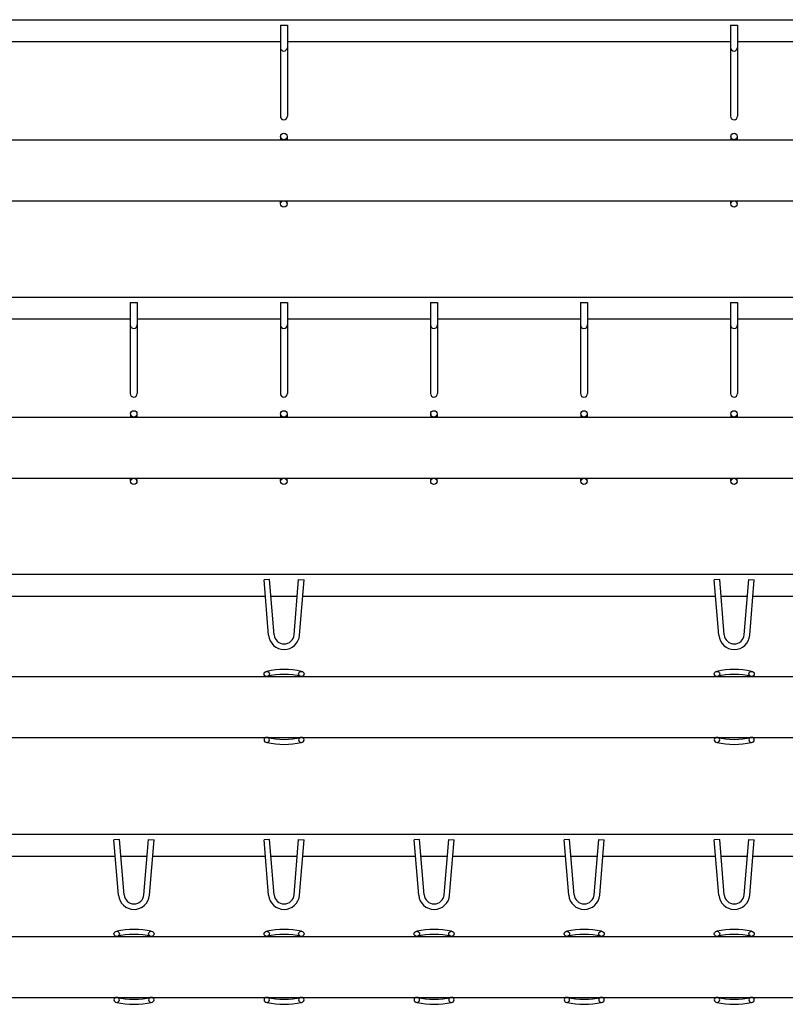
# Model space of a CAD drawing. Header units: millimetres. Extents: x 1091 to 4187, y 987 to 2028.
# Tile 3 of 4: x 1898 to 2663, y 987 to 1972. Entities that reach past the tile are written whole.
import ezdxf

# ---------------------------------------------------------------- set-up
doc = ezdxf.new("R2010")
doc.units = ezdxf.units.MM
doc.layers.add('HALFEN', color=2, linetype='CONTINUOUS')

msp = doc.modelspace()

# ---------------------------------------------------------------- linework, layer by layer
at = {"layer": 'HALFEN'}
for p, q in [((1186.93, 1971.5), (4186.93, 1971.5)), ((2158.43, 1966.05), (2158.43, 1875)), ((2158.43, 1966.05), (2165.43, 1966.05)), ((2165.43, 1966.05), (2165.43, 1875)), ((2608.43, 1966.05), (2608.43, 1875)), ((2608.43, 1966.05), (2615.43, 1966.05)), ((2615.43, 1966.05), (2615.43, 1875)), ((2158.43, 1949.5), (1715.43, 1949.5)), ((2608.43, 1949.5), (2165.43, 1949.5)), ((2758.43, 1949.5), (2615.43, 1949.5)), ((1187.16, 1851.5), (4187.16, 1851.5)), ((2158.74, 1854.69), (2158.74, 1851.5)), ((2165.11, 1854.69), (2165.11, 1851.5)), ((2608.74, 1854.69), (2608.74, 1851.5)), ((2615.11, 1854.69), (2615.11, 1851.5)), ((1187.16, 1790.5), (4187.16, 1790.5)), ((2158.74, 1787.32), (2158.74, 1790.5)), ((2165.11, 1787.32), (2165.11, 1790.5)), ((2608.74, 1787.32), (2608.74, 1790.5)), ((2615.11, 1787.32), (2615.11, 1790.5)), ((1186.93, 1694.13), (4186.93, 1694.13)), ((2008.43, 1688.68), (2008.43, 1597.63)), ((2008.43, 1688.68), (2015.43, 1688.68)), ((2015.43, 1688.68), (2015.43, 1597.63)), ((2158.43, 1688.68), (2158.43, 1597.63)), ((2158.43, 1688.68), (2165.43, 1688.68)), ((2165.43, 1688.68), (2165.43, 1597.63)), ((2308.43, 1688.68), (2308.43, 1597.63)), ((2308.43, 1688.68), (2315.43, 1688.68)), ((2315.43, 1688.68), (2315.43, 1597.63)), ((2458.43, 1688.68), (2458.43, 1597.63)), ((2458.43, 1688.68), (2465.43, 1688.68)), ((2465.43, 1688.68), (2465.43, 1597.63)), ((2608.43, 1688.68), (2608.43, 1597.63)), ((2608.43, 1688.68), (2615.43, 1688.68)), ((2615.43, 1688.68), (2615.43, 1597.63)), ((2008.43, 1672.13), (1865.43, 1672.13)), ((2158.43, 1672.13), (2015.43, 1672.13)), ((2308.43, 1672.13), (2165.43, 1672.13)), ((2458.43, 1672.13), (2315.43, 1672.13)), ((2608.43, 1672.13), (2465.43, 1672.13)), ((2758.43, 1672.13), (2615.43, 1672.13)), ((2008.74, 1577.32), (2008.74, 1574.13)), ((2015.11, 1577.32), (2015.11, 1574.13)), ((2158.74, 1577.32), (2158.74, 1574.13)), ((2165.11, 1577.32), (2165.11, 1574.13)), ((2308.74, 1577.32), (2308.74, 1574.13)), ((2315.11, 1577.32), (2315.11, 1574.13)), ((2458.74, 1577.32), (2458.74, 1574.13)), ((2465.11, 1577.32), (2465.11, 1574.13)), ((2608.74, 1577.32), (2608.74, 1574.13)), ((2615.11, 1577.32), (2615.11, 1574.13)), ((1187.16, 1574.13), (4187.16, 1574.13)), ((1187.16, 1513.13), (4187.16, 1513.13)), ((2008.74, 1509.94), (2008.74, 1513.13)), ((2015.11, 1509.94), (2015.11, 1513.13)), ((2158.74, 1509.94), (2158.74, 1513.13)), ((2165.11, 1509.94), (2165.11, 1513.13)), ((2308.74, 1509.94), (2308.74, 1513.13)), ((2315.11, 1509.94), (2315.11, 1513.13)), ((2458.74, 1509.94), (2458.74, 1513.13)), ((2465.11, 1509.94), (2465.11, 1513.13)), ((2608.74, 1509.94), (2608.74, 1513.13)), ((2615.11, 1509.94), (2615.11, 1513.13)), ((4187.16, 1416.76), (1187.16, 1416.76)), ((2147.61, 1411.76), (2142.13, 1411.3)), ((2146.72, 1355.98), (2142.13, 1411.3)), ((2152.2, 1356.43), (2147.61, 1411.76)), ((2172.13, 1356.43), (2176.71, 1411.76)), ((2176.71, 1411.76), (2182.19, 1411.3)), ((2177.61, 1355.98), (2182.19, 1411.3)), ((2597.61, 1411.76), (2592.13, 1411.3)), ((2596.72, 1355.98), (2592.13, 1411.3)), ((2602.2, 1356.43), (2597.61, 1411.76)), ((2622.13, 1356.43), (2626.71, 1411.76)), ((2626.71, 1411.76), (2632.19, 1411.3)), ((2627.61, 1355.98), (2632.19, 1411.3)), ((2143.5, 1394.76), (1730.82, 1394.76)), ((2175.3, 1394.76), (2149.02, 1394.76)), ((2593.5, 1394.76), (2180.82, 1394.76)), ((2625.3, 1394.76), (2599.02, 1394.76)), ((2743.5, 1394.76), (2630.82, 1394.76)), ((1187.16, 1314.8), (4187.16, 1314.8)), ((1187.16, 1253.8), (4187.16, 1253.8)), ((4187.16, 1156.84), (1187.16, 1156.84)), ((1997.61, 1151.84), (1992.13, 1151.39)), ((1996.72, 1096.06), (1992.13, 1151.39)), ((2002.2, 1096.52), (1997.61, 1151.84)), ((2022.13, 1096.52), (2026.71, 1151.84)), ((2026.71, 1151.84), (2032.19, 1151.39)), ((2027.61, 1096.06), (2032.19, 1151.39)), ((2147.61, 1151.84), (2142.13, 1151.39)), ((2146.72, 1096.06), (2142.13, 1151.39)), ((2152.2, 1096.52), (2147.61, 1151.84)), ((2172.13, 1096.52), (2176.71, 1151.84)), ((2176.71, 1151.84), (2182.19, 1151.39)), ((2177.61, 1096.06), (2182.19, 1151.39)), ((2297.61, 1151.84), (2292.13, 1151.39)), ((2296.72, 1096.06), (2292.13, 1151.39)), ((2302.2, 1096.52), (2297.61, 1151.84)), ((2322.13, 1096.52), (2326.71, 1151.84)), ((2326.71, 1151.84), (2332.19, 1151.39)), ((2327.61, 1096.06), (2332.19, 1151.39)), ((2447.61, 1151.84), (2442.13, 1151.39)), ((2446.72, 1096.06), (2442.13, 1151.39)), ((2452.2, 1096.52), (2447.61, 1151.84)), ((2472.13, 1096.52), (2476.71, 1151.84)), ((2476.71, 1151.84), (2482.19, 1151.39)), ((2477.61, 1096.06), (2482.19, 1151.39)), ((2597.61, 1151.84), (2592.13, 1151.39)), ((2596.72, 1096.06), (2592.13, 1151.39)), ((2602.2, 1096.52), (2597.61, 1151.84)), ((2622.13, 1096.52), (2626.71, 1151.84)), ((2626.71, 1151.84), (2632.19, 1151.39)), ((2627.61, 1096.06), (2632.19, 1151.39)), ((1993.5, 1134.84), (1880.82, 1134.84)), ((2025.3, 1134.84), (1999.02, 1134.84)), ((2143.5, 1134.84), (2030.82, 1134.84)), ((2175.3, 1134.84), (2149.02, 1134.84)), ((2293.5, 1134.84), (2180.82, 1134.84)), ((2325.3, 1134.84), (2299.02, 1134.84)), ((2443.5, 1134.84), (2330.82, 1134.84)), ((2475.3, 1134.84), (2449.02, 1134.84)), ((2593.5, 1134.84), (2480.82, 1134.84)), ((2625.3, 1134.84), (2599.02, 1134.84)), ((2743.5, 1134.84), (2630.82, 1134.84)), ((1187.16, 1054.89), (4187.16, 1054.89)), ((1187.16, 993.89), (4187.16, 993.89))]:
    msp.add_line(p, q, dxfattribs=at)
for centre in [(2161.93, 1854.69), (2611.93, 1854.69), (2161.93, 1787.32), (2611.93, 1787.32), (2011.93, 1577.32), (2161.93, 1577.32), (2311.93, 1577.32), (2461.93, 1577.32), (2611.93, 1577.32), (2011.93, 1509.94), (2161.93, 1509.94), (2311.93, 1509.94), (2461.93, 1509.94), (2611.93, 1509.94)]:
    msp.add_circle(centre, 3.19, dxfattribs=at)
for centre, radius, start, end in [((2161.93, 1943.69), 3.5, 180, 0), ((2611.93, 1943.69), 3.5, 180, 0), ((2161.93, 1875), 3.5, 180, 0), ((2611.93, 1875), 3.5, 180, 0), ((2011.93, 1666.31), 3.5, 180, 0), ((2161.93, 1666.31), 3.5, 180, 0), ((2311.93, 1666.31), 3.5, 180, 0), ((2461.93, 1666.31), 3.5, 180, 0), ((2611.93, 1666.31), 3.5, 180, 0), ((2011.93, 1597.63), 3.5, 180, 0), ((2161.93, 1597.63), 3.5, 180, 0), ((2311.93, 1597.63), 3.5, 180, 0), ((2461.93, 1597.63), 3.5, 180, 0), ((2611.93, 1597.63), 3.5, 180, 0), ((2162.16, 1357.26), 15.5, 184.7362, 355.2638), ((2162.16, 1357.26), 10, 184.7362, 355.2638), ((2612.16, 1357.26), 15.5, 184.7362, 355.2638), ((2612.16, 1357.26), 10, 184.7362, 355.2638), ((2162.16, 1243.03), 78.72, 77.31271, 102.68729), ((2612.16, 1243.03), 78.72, 77.31271, 102.68729), ((2162.16, 1238), 78.72, 77.31271, 102.68729), ((2612.16, 1238), 78.72, 77.31271, 102.68729), ((2162.16, 1330.6), 78.72, 257.31271, 282.68729), ((2612.16, 1330.6), 78.72, 257.31271, 282.68729), ((2162.16, 1325.57), 78.72, 257.31271, 282.68729), ((2612.16, 1325.57), 78.72, 257.31271, 282.68729), ((2012.16, 1097.34), 15.5, 184.7362, 355.2638), ((2012.16, 1097.34), 10, 184.7362, 355.2638), ((2162.16, 1097.34), 15.5, 184.7362, 355.2638), ((2162.16, 1097.34), 10, 184.7362, 355.2638), ((2312.16, 1097.34), 15.5, 184.7362, 355.2638), ((2312.16, 1097.34), 10, 184.7362, 355.2638), ((2462.16, 1097.34), 15.5, 184.7362, 355.2638), ((2462.16, 1097.34), 10, 184.7362, 355.2638), ((2612.16, 1097.34), 15.5, 184.7362, 355.2638), ((2612.16, 1097.34), 10, 184.7362, 355.2638), ((2012.16, 983.12), 78.72, 77.31271, 102.68729), ((2012.16, 978.09), 78.72, 77.31271, 102.68729), ((2162.16, 983.12), 78.72, 77.31271, 102.68729), ((2162.16, 978.09), 78.72, 77.31271, 102.68729), ((2312.16, 983.12), 78.72, 77.31271, 102.68729), ((2312.16, 978.09), 78.72, 77.31271, 102.68729), ((2462.16, 983.12), 78.72, 77.31271, 102.68729), ((2462.16, 978.09), 78.72, 77.31271, 102.68729), ((2612.16, 983.12), 78.72, 77.31271, 102.68729), ((2612.16, 978.09), 78.72, 77.31271, 102.68729), ((2012.16, 1070.69), 78.72, 257.31271, 282.68729), ((2012.16, 1065.66), 78.72, 257.31271, 282.68729), ((2162.16, 1070.69), 78.72, 257.31271, 282.68729), ((2162.16, 1065.66), 78.72, 257.31271, 282.68729), ((2312.16, 1070.69), 78.72, 257.31271, 282.68729), ((2312.16, 1065.66), 78.72, 257.31271, 282.68729), ((2462.16, 1070.69), 78.72, 257.31271, 282.68729), ((2462.16, 1065.66), 78.72, 257.31271, 282.68729), ((2612.16, 1070.69), 78.72, 257.31271, 282.68729), ((2612.16, 1065.66), 78.72, 257.31271, 282.68729)]:
    msp.add_arc(centre, radius, start, end, dxfattribs=at)
for centre in [(2144.87, 1317.32), (2179.45, 1317.32), (2594.87, 1317.32), (2629.45, 1317.32), (1994.87, 1057.41), (2029.45, 1057.41), (2144.87, 1057.41), (2179.45, 1057.41), (2294.87, 1057.41), (2329.45, 1057.41), (2444.87, 1057.41), (2479.45, 1057.41), (2594.87, 1057.41), (2629.45, 1057.41)]:
    msp.add_ellipse(centre, major_axis=(2.74, 0), ratio=0.918499, dxfattribs=at)
at = {"layer": 'HALFEN', "extrusion": (0, 0, -1)}
for centre in [(2144.87, 1251.28), (2179.45, 1251.28), (2594.87, 1251.28), (2629.45, 1251.28), (1994.87, 991.37), (2029.45, 991.37), (2144.87, 991.37), (2179.45, 991.37), (2294.87, 991.37), (2329.45, 991.37), (2444.87, 991.37), (2479.45, 991.37), (2594.87, 991.37), (2629.45, 991.37)]:
    msp.add_ellipse(centre, major_axis=(2.74, 0), ratio=0.918499, dxfattribs=at)

doc.saveas('drawing.dxf')
